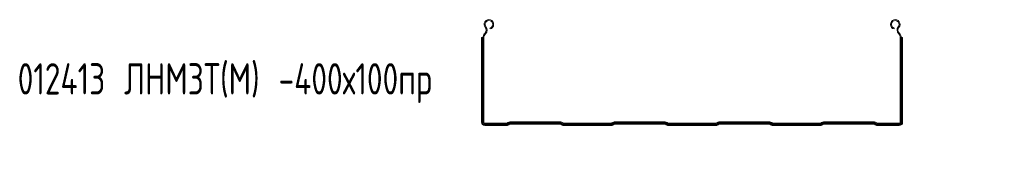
# Model space of a CAD drawing. Header units: millimetres. Extents: x -687 to 2818, y -3045 to -131.
# Tile 1 of 11: x -686 to 256, y -2506 to -2376. Entities that reach past the tile are written whole.
import ezdxf

# ---------------------------------------------------------------- set-up
doc = ezdxf.new("R2010")
doc.units = ezdxf.units.MM
doc.styles.add('SLDTEXTSTYLE0', font='TXT', dxfattribs={"width": 0.7, "bigfont": 'bigfont'})

msp = doc.modelspace()

# ---------------------------------------------------------------- linework, layer by layer
at = {"color": 7, "linetype": 'Continuous', "lineweight": 15}
for p, q in [((-240.9, -2389.62), (-240.55, -2389.26)), ((-240.9, -2389.62), (-240.25, -2390.24)), ((-240.55, -2389.26), (-239.9, -2389.88)), ((-240.38, -2383.95), (-239.68, -2383.38)), ((-240.25, -2390.24), (-239.9, -2389.88)), ((-235.7, -2385.44), (-235.93, -2384.57)), ((150.6, -2385.44), (150.83, -2384.57)), ((155.28, -2383.95), (154.58, -2383.38)), ((155.46, -2389.26), (154.8, -2389.88)), ((154.8, -2389.88), (155.15, -2390.24)), ((155.8, -2389.62), (155.15, -2390.24)), ((155.46, -2389.26), (155.8, -2389.62)), ((-243.36, -2393.75), (-243.95, -2393.75)), ((-243.95, -2393.75), (-243.95, -2474.69)), ((-243.36, -2393.75), (-243.36, -2474.69)), ((-242.84, -2393.75), (-243.36, -2393.75)), ((-242.55, -2393.75), (-242.84, -2393.75)), ((-242.84, -2393.75), (-242.84, -2474.69)), ((-242.55, -2474.69), (-242.55, -2393.75)), ((-242.55, -2393.75), (-241.65, -2393.75)), ((-241.65, -2474.69), (-241.65, -2393.75)), ((156.55, -2393.75), (156.55, -2474.69)), ((157.45, -2393.75), (156.55, -2393.75)), ((157.45, -2393.75), (157.45, -2474.69)), ((157.45, -2393.75), (157.75, -2393.75)), ((157.75, -2474.69), (157.75, -2393.75)), ((157.75, -2393.75), (158.26, -2393.75)), ((158.26, -2474.69), (158.26, -2393.75)), ((158.26, -2393.75), (158.85, -2393.75)), ((158.85, -2474.69), (158.85, -2393.75)), ((-243.36, -2474.69), (-243.95, -2474.69)), ((-242.84, -2474.69), (-243.36, -2474.69)), ((-242.55, -2474.69), (-242.84, -2474.69)), ((-242.55, -2474.69), (-241.65, -2474.69)), ((-219.74, -2475.59), (-240.75, -2475.59)), ((-240.75, -2476.49), (-240.75, -2475.59)), ((-219.74, -2476.49), (-240.75, -2476.49)), ((-240.75, -2476.49), (-240.75, -2476.79)), ((-219.74, -2476.49), (-219.74, -2475.59)), ((-219.74, -2476.49), (-219.74, -2476.79)), ((-218.62, -2475.1), (-218.68, -2475.16)), ((-218.05, -2475.79), (-218.68, -2475.16)), ((-217.99, -2475.73), (-218.62, -2475.1)), ((-217.99, -2475.73), (-218.05, -2475.79)), ((-218.05, -2475.79), (-217.84, -2476)), ((-217.99, -2475.73), (-217.78, -2475.94)), ((-217.84, -2476), (-217.78, -2475.94)), ((-217.84, -2476), (-217.47, -2476.37)), ((-217.78, -2475.94), (-217.41, -2476.31)), ((-217.47, -2476.37), (-217.41, -2476.31)), ((-217.47, -2476.37), (-217.06, -2476.78)), ((-217.41, -2476.31), (-217, -2476.72)), ((-168.17, -2474.39), (-216.93, -2474.39)), ((-216.93, -2475.29), (-216.93, -2474.39)), ((-168.17, -2475.29), (-216.93, -2475.29)), ((-216.93, -2475.29), (-216.93, -2475.59)), ((-216.93, -2475.59), (-168.17, -2475.59)), ((-216.93, -2475.59), (-216.93, -2476.11)), ((-216.93, -2476.11), (-168.17, -2476.11)), ((-216.93, -2476.11), (-216.93, -2476.69)), ((-168.17, -2475.29), (-168.17, -2474.39)), ((-168.17, -2475.29), (-168.17, -2475.59)), ((-168.17, -2475.59), (-168.17, -2476.11)), ((-168.17, -2476.11), (-168.17, -2476.69)), ((-167.68, -2476.31), (-168.1, -2476.72)), ((-167.63, -2476.37), (-168.04, -2476.78)), ((-167.32, -2475.94), (-167.68, -2476.31)), ((-167.68, -2476.31), (-167.63, -2476.37)), ((-167.26, -2476), (-167.63, -2476.37)), ((-167.11, -2475.73), (-167.32, -2475.94)), ((-167.32, -2475.94), (-167.26, -2476)), ((-167.05, -2475.79), (-167.26, -2476)), ((-167.11, -2475.73), (-166.47, -2475.1)), ((-167.05, -2475.79), (-167.11, -2475.73)), ((-167.05, -2475.79), (-166.42, -2475.16)), ((-166.42, -2475.16), (-166.47, -2475.1)), ((-119.74, -2475.59), (-165.35, -2475.59)), ((-165.35, -2476.49), (-165.35, -2475.59)), ((-119.74, -2476.49), (-165.35, -2476.49)), ((-165.35, -2476.49), (-165.35, -2476.79)), ((-119.74, -2476.49), (-119.74, -2475.59)), ((-119.74, -2476.49), (-119.74, -2476.79)), ((-118.62, -2475.1), (-118.68, -2475.16)), ((-118.05, -2475.79), (-118.68, -2475.16)), ((-117.99, -2475.73), (-118.62, -2475.1)), ((-117.99, -2475.73), (-118.05, -2475.79)), ((-118.05, -2475.79), (-117.84, -2476)), ((-117.99, -2475.73), (-117.78, -2475.94)), ((-117.84, -2476), (-117.78, -2475.94)), ((-117.84, -2476), (-117.47, -2476.37)), ((-117.78, -2475.94), (-117.41, -2476.31)), ((-117.47, -2476.37), (-117.41, -2476.31)), ((-117.47, -2476.37), (-117.06, -2476.78)), ((-117.41, -2476.31), (-117, -2476.72)), ((-68.17, -2474.39), (-116.93, -2474.39)), ((-116.93, -2475.29), (-116.93, -2474.39)), ((-68.17, -2475.29), (-116.93, -2475.29)), ((-116.93, -2475.29), (-116.93, -2475.59)), ((-116.93, -2475.59), (-68.17, -2475.59)), ((-116.93, -2475.59), (-116.93, -2476.11)), ((-116.93, -2476.11), (-68.17, -2476.11)), ((-116.93, -2476.11), (-116.93, -2476.69)), ((-68.17, -2475.29), (-68.17, -2474.39)), ((-68.17, -2475.29), (-68.17, -2475.59)), ((-68.17, -2475.59), (-68.17, -2476.11)), ((-68.17, -2476.11), (-68.17, -2476.69)), ((-67.68, -2476.31), (-68.1, -2476.72)), ((-67.63, -2476.37), (-68.04, -2476.78)), ((-67.32, -2475.94), (-67.68, -2476.31)), ((-67.68, -2476.31), (-67.63, -2476.37)), ((-67.26, -2476), (-67.63, -2476.37)), ((-67.11, -2475.73), (-67.32, -2475.94)), ((-67.32, -2475.94), (-67.26, -2476)), ((-67.05, -2475.79), (-67.26, -2476)), ((-67.11, -2475.73), (-66.47, -2475.1)), ((-67.05, -2475.79), (-67.11, -2475.73)), ((-67.05, -2475.79), (-66.42, -2475.16)), ((-66.42, -2475.16), (-66.47, -2475.1)), ((-19.74, -2475.59), (-65.35, -2475.59)), ((-65.35, -2476.49), (-65.35, -2475.59)), ((-19.74, -2476.49), (-65.35, -2476.49)), ((-65.35, -2476.49), (-65.35, -2476.79)), ((-19.74, -2476.49), (-19.74, -2475.59)), ((-19.74, -2476.49), (-19.74, -2476.79)), ((-18.62, -2475.1), (-18.68, -2475.16)), ((-18.05, -2475.79), (-18.68, -2475.16)), ((-17.99, -2475.73), (-18.62, -2475.1)), ((-17.99, -2475.73), (-18.05, -2475.79)), ((-18.05, -2475.79), (-17.84, -2476)), ((-17.99, -2475.73), (-17.78, -2475.94)), ((-17.84, -2476), (-17.78, -2475.94)), ((-17.84, -2476), (-17.47, -2476.37)), ((-17.78, -2475.94), (-17.41, -2476.31)), ((-17.47, -2476.37), (-17.41, -2476.31)), ((-17.47, -2476.37), (-17.06, -2476.78)), ((-17.41, -2476.31), (-17, -2476.72)), ((-16.93, -2475.29), (-16.93, -2474.39)), ((31.83, -2474.39), (-16.93, -2474.39)), ((31.83, -2475.29), (-16.93, -2475.29)), ((-16.93, -2475.29), (-16.93, -2475.59)), ((-16.93, -2475.59), (31.83, -2475.59)), ((-16.93, -2475.59), (-16.93, -2476.11)), ((-16.93, -2476.11), (31.83, -2476.11)), ((-16.93, -2476.11), (-16.93, -2476.69)), ((31.83, -2475.29), (31.83, -2474.39)), ((31.83, -2475.29), (31.83, -2475.59)), ((31.83, -2475.59), (31.83, -2476.11)), ((31.83, -2476.11), (31.83, -2476.69)), ((32.32, -2476.31), (31.9, -2476.72)), ((32.37, -2476.37), (31.96, -2476.78)), ((32.68, -2475.94), (32.32, -2476.31)), ((32.32, -2476.31), (32.37, -2476.37)), ((32.74, -2476), (32.37, -2476.37)), ((32.89, -2475.73), (32.68, -2475.94)), ((32.68, -2475.94), (32.74, -2476)), ((32.95, -2475.79), (32.74, -2476)), ((32.89, -2475.73), (33.53, -2475.1)), ((32.95, -2475.79), (32.89, -2475.73)), ((32.95, -2475.79), (33.58, -2475.16)), ((33.58, -2475.16), (33.53, -2475.1)), ((34.65, -2476.49), (34.65, -2475.59)), ((80.26, -2475.59), (34.65, -2475.59)), ((80.26, -2476.49), (34.65, -2476.49)), ((34.65, -2476.49), (34.65, -2476.79)), ((80.26, -2476.49), (80.26, -2475.59)), ((80.26, -2476.49), (80.26, -2476.79)), ((81.38, -2475.1), (81.32, -2475.16)), ((81.95, -2475.79), (81.32, -2475.16)), ((82.01, -2475.73), (81.38, -2475.1)), ((82.01, -2475.73), (81.95, -2475.79)), ((81.95, -2475.79), (82.16, -2476)), ((82.01, -2475.73), (82.22, -2475.94)), ((82.16, -2476), (82.22, -2475.94)), ((82.16, -2476), (82.53, -2476.37)), ((82.22, -2475.94), (82.59, -2476.31)), ((82.53, -2476.37), (82.59, -2476.31)), ((82.53, -2476.37), (82.94, -2476.78)), ((82.59, -2476.31), (83, -2476.72)), ((131.83, -2474.39), (83.07, -2474.39)), ((83.07, -2475.29), (83.07, -2474.39)), ((131.83, -2475.29), (83.07, -2475.29)), ((83.07, -2475.29), (83.07, -2475.59)), ((83.07, -2475.59), (131.83, -2475.59)), ((83.07, -2475.59), (83.07, -2476.11)), ((83.07, -2476.11), (131.83, -2476.11)), ((83.07, -2476.11), (83.07, -2476.69)), ((131.83, -2475.29), (131.83, -2474.39)), ((131.83, -2475.29), (131.83, -2475.59)), ((131.83, -2475.59), (131.83, -2476.11)), ((131.83, -2476.11), (131.83, -2476.69)), ((132.32, -2476.31), (131.9, -2476.72)), ((132.37, -2476.37), (131.96, -2476.78)), ((132.68, -2475.94), (132.32, -2476.31)), ((132.32, -2476.31), (132.37, -2476.37)), ((132.74, -2476), (132.37, -2476.37)), ((132.89, -2475.73), (132.68, -2475.94)), ((132.68, -2475.94), (132.74, -2476)), ((132.95, -2475.79), (132.74, -2476)), ((132.89, -2475.73), (133.53, -2475.1)), ((132.95, -2475.79), (132.89, -2475.73)), ((132.95, -2475.79), (133.58, -2475.16)), ((133.58, -2475.16), (133.53, -2475.1)), ((134.65, -2476.49), (134.65, -2475.59)), ((155.65, -2475.59), (134.65, -2475.59)), ((155.65, -2476.49), (134.65, -2476.49)), ((134.65, -2476.49), (134.65, -2476.79)), ((155.65, -2476.49), (155.65, -2475.59)), ((155.65, -2476.49), (155.65, -2476.79)), ((157.45, -2474.69), (156.55, -2474.69)), ((157.45, -2474.69), (157.75, -2474.69)), ((157.75, -2474.69), (158.26, -2474.69)), ((158.26, -2474.69), (158.85, -2474.69)), ((-240.75, -2476.79), (-219.74, -2476.79)), ((-240.75, -2476.79), (-240.75, -2477.31)), ((-240.75, -2477.31), (-219.74, -2477.31)), ((-240.75, -2477.31), (-240.75, -2477.89)), ((-240.75, -2477.89), (-219.74, -2477.89)), ((-219.74, -2476.79), (-219.74, -2477.31)), ((-219.74, -2477.31), (-219.74, -2477.89)), ((-217.06, -2476.78), (-217, -2476.72)), ((-216.93, -2476.69), (-168.17, -2476.69)), ((-168.1, -2476.72), (-168.04, -2476.78)), ((-165.35, -2476.79), (-119.74, -2476.79)), ((-165.35, -2476.79), (-165.35, -2477.31)), ((-165.35, -2477.31), (-119.74, -2477.31)), ((-165.35, -2477.31), (-165.35, -2477.89)), ((-165.35, -2477.89), (-119.74, -2477.89)), ((-119.74, -2476.79), (-119.74, -2477.31)), ((-119.74, -2477.31), (-119.74, -2477.89)), ((-117.06, -2476.78), (-117, -2476.72)), ((-116.93, -2476.69), (-68.17, -2476.69)), ((-68.1, -2476.72), (-68.04, -2476.78)), ((-65.35, -2476.79), (-19.74, -2476.79)), ((-65.35, -2476.79), (-65.35, -2477.31)), ((-65.35, -2477.31), (-19.74, -2477.31)), ((-65.35, -2477.31), (-65.35, -2477.89)), ((-65.35, -2477.89), (-19.74, -2477.89)), ((-19.74, -2476.79), (-19.74, -2477.31)), ((-19.74, -2477.31), (-19.74, -2477.89)), ((-17.06, -2476.78), (-17, -2476.72)), ((-16.93, -2476.69), (31.83, -2476.69)), ((31.9, -2476.72), (31.96, -2476.78)), ((34.65, -2476.79), (80.26, -2476.79)), ((34.65, -2476.79), (34.65, -2477.31)), ((34.65, -2477.31), (80.26, -2477.31)), ((34.65, -2477.31), (34.65, -2477.89)), ((34.65, -2477.89), (80.26, -2477.89)), ((80.26, -2476.79), (80.26, -2477.31)), ((80.26, -2477.31), (80.26, -2477.89)), ((82.94, -2476.78), (83, -2476.72)), ((83.07, -2476.69), (131.83, -2476.69)), ((131.9, -2476.72), (131.96, -2476.78)), ((134.65, -2476.79), (155.65, -2476.79)), ((134.65, -2476.79), (134.65, -2477.31)), ((134.65, -2477.31), (155.65, -2477.31)), ((134.65, -2477.31), (134.65, -2477.89)), ((134.65, -2477.89), (155.65, -2477.89)), ((155.65, -2476.79), (155.65, -2477.31)), ((155.65, -2477.31), (155.65, -2477.89))]:
    msp.add_line(p, q, dxfattribs=at)
for centre, radius, start, end in [((-236.87, -2381.04), 4.55, 285, 219.68246), ((-236.87, -2381.04), 3.65, 285, 219.68246), ((151.78, -2381.04), 4.55, 320.31754, 255), ((151.78, -2381.04), 3.65, 320.31754, 255), ((-236.55, -2393.75), 6, 136.4642, 180), ((-236.55, -2393.75), 5.1, 136.4642, 180), ((-243.45, -2386.5), 4, 316.4642, 39.68246), ((-243.45, -2386.5), 4.9, 316.4642, 39.68246), ((158.36, -2386.5), 4.9, 140.31754, 223.5358), ((158.36, -2386.5), 4, 140.31754, 223.5358), ((151.45, -2393.75), 5.1, 360, 43.5358), ((151.45, -2393.75), 6, 360, 43.5358), ((-240.75, -2474.69), 3.2, 180, 270), ((-240.75, -2474.69), 2.61, 180, 270), ((-240.75, -2474.69), 2.09, 180, 270), ((-240.75, -2474.69), 1.8, 180, 270), ((-240.75, -2474.69), 0.9, 180, 270), ((-219.74, -2474.09), 1.5, 270, 315), ((-219.74, -2474.09), 2.4, 270, 315), ((-219.74, -2474.09), 2.69, 270, 315), ((-219.74, -2474.09), 3.21, 270, 315), ((-216.93, -2476.79), 2.4, 90, 135), ((-216.93, -2476.79), 1.5, 90, 135), ((-216.93, -2476.79), 1.21, 90, 135), ((-216.93, -2476.79), 0.688, 90, 135), ((-168.17, -2476.79), 2.4, 45, 90), ((-168.17, -2476.79), 1.5, 45, 90), ((-168.17, -2476.79), 1.21, 45, 90), ((-168.17, -2476.79), 0.688, 45, 90), ((-165.35, -2474.09), 3.21, 225, 270), ((-165.35, -2474.09), 2.69, 225, 270), ((-165.35, -2474.09), 2.4, 225, 270), ((-165.35, -2474.09), 1.5, 225, 270), ((-119.74, -2474.09), 1.5, 270, 315), ((-119.74, -2474.09), 2.4, 270, 315), ((-119.74, -2474.09), 2.69, 270, 315), ((-119.74, -2474.09), 3.21, 270, 315), ((-116.93, -2476.79), 2.4, 90, 135), ((-116.93, -2476.79), 1.5, 90, 135), ((-116.93, -2476.79), 1.21, 90, 135), ((-116.93, -2476.79), 0.688, 90, 135), ((-68.17, -2476.79), 2.4, 45, 90), ((-68.17, -2476.79), 1.5, 45, 90), ((-68.17, -2476.79), 1.21, 45, 90), ((-68.17, -2476.79), 0.688, 45, 90), ((-65.35, -2474.09), 3.21, 225, 270), ((-65.35, -2474.09), 2.69, 225, 270), ((-65.35, -2474.09), 2.4, 225, 270), ((-65.35, -2474.09), 1.5, 225, 270), ((-19.74, -2474.09), 1.5, 270, 315), ((-19.74, -2474.09), 2.4, 270, 315), ((-19.74, -2474.09), 2.69, 270, 315), ((-19.74, -2474.09), 3.21, 270, 315), ((-16.93, -2476.79), 2.4, 90, 135), ((-16.93, -2476.79), 1.5, 90, 135), ((-16.93, -2476.79), 1.21, 90, 135), ((-16.93, -2476.79), 0.688, 90, 135), ((31.83, -2476.79), 2.4, 45, 90), ((31.83, -2476.79), 1.5, 45, 90), ((31.83, -2476.79), 1.21, 45, 90), ((31.83, -2476.79), 0.688, 45, 90), ((34.65, -2474.09), 3.21, 225, 270), ((34.65, -2474.09), 2.69, 225, 270), ((34.65, -2474.09), 2.4, 225, 270), ((34.65, -2474.09), 1.5, 225, 270), ((80.26, -2474.09), 1.5, 270, 315), ((80.26, -2474.09), 2.4, 270, 315), ((80.26, -2474.09), 2.69, 270, 315), ((80.26, -2474.09), 3.21, 270, 315), ((83.07, -2476.79), 2.4, 90, 135), ((83.07, -2476.79), 1.5, 90, 135), ((83.07, -2476.79), 1.21, 90, 135), ((83.07, -2476.79), 0.688, 90, 135), ((131.83, -2476.79), 2.4, 45, 90), ((131.83, -2476.79), 1.5, 45, 90), ((131.83, -2476.79), 1.21, 45, 90), ((131.83, -2476.79), 0.688, 45, 90), ((134.65, -2474.09), 3.21, 225, 270), ((134.65, -2474.09), 2.69, 225, 270), ((134.65, -2474.09), 2.4, 225, 270), ((134.65, -2474.09), 1.5, 225, 270), ((155.65, -2474.69), 1.8, 270, 360), ((155.65, -2474.69), 0.9, 270, 0), ((155.65, -2474.69), 2.09, 270, 0), ((155.65, -2474.69), 2.61, 270, 0), ((155.65, -2474.69), 3.2, 270, 0), ((-219.74, -2474.09), 3.8, 270, 315), ((-216.93, -2476.79), 0.1, 90, 135), ((-168.17, -2476.79), 0.1, 45, 90), ((-165.35, -2474.09), 3.8, 225, 270), ((-119.74, -2474.09), 3.8, 270, 315), ((-116.93, -2476.79), 0.1, 90, 135), ((-68.17, -2476.79), 0.1, 45, 90), ((-65.35, -2474.09), 3.8, 225, 270), ((-19.74, -2474.09), 3.8, 270, 315), ((-16.93, -2476.79), 0.1, 90, 135), ((31.83, -2476.79), 0.1, 45, 90), ((34.65, -2474.09), 3.8, 225, 270), ((80.26, -2474.09), 3.8, 270, 315), ((83.07, -2476.79), 0.1, 90, 135), ((131.83, -2476.79), 0.1, 45, 90), ((134.65, -2474.09), 3.8, 225, 270)]:
    msp.add_arc(centre, radius, start, end, dxfattribs=at)

# ---------------------------------------------------------------- texts
at = {"color": 7, "linetype": 'Continuous', "lineweight": 0, "insert": (-687.51, -2418.21), "char_height": 30, "attachment_point": 1, "style": 'SLDTEXTSTYLE0'}
msp.add_mtext('012413 \\M+1844C\\M+1844E\\M+1844D\\M+18448\\M+18453(\\M+1844D) -400\\M+18487100\\M+18481\\M+18482', dxfattribs=at)

doc.saveas('drawing.dxf')
